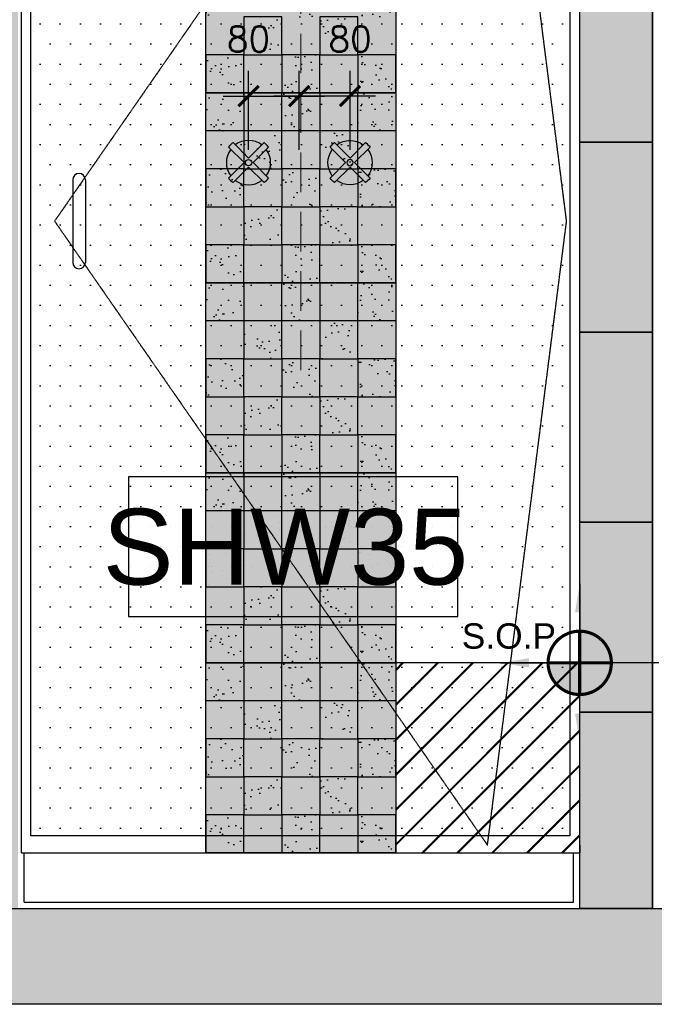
# Model space of a CAD drawing. Header units: millimetres. Extents: x -115474967 to 444143, y -74377 to 241828222.
# Tile 146 of 256: x -115458 to -114455, y 239096 to 240651. Entities that reach past the tile are written whole.
import ezdxf
from ezdxf.enums import TextEntityAlignment as Align

# ---------------------------------------------------------------- set-up
doc = ezdxf.new("R2010")
doc.units = ezdxf.units.MM
doc.header["$MEASUREMENT"] = 0
doc.linetypes.add('$0$DASHED2', pattern=[0.375, 0.25, -0.125])
doc.linetypes.add('DASHED2', pattern=[0.375, 0.25, -0.125])
doc.layers.add('0-CONS-1', color=40, linetype='Continuous', plot=False)
for name, color, linetype in [('0-ELEV.1', 9, 'Continuous'), ('0-ELEV.25', 4, 'Continuous'), ('0-HACH', 9, 'Continuous'), ('00-2 Ceiling', 2, 'Continuous'), ('00-3 Elev 02', 1, 'Continuous'), ('04-6 H-Ceiling', 9, 'Continuous'), ('CEIL-SECT', 2, 'Continuous'), ('DIMS-20', 9, 'Continuous'), ('DOOR-TIMB', 7, 'Continuous'), ('FITT-SANT', 5, 'Continuous'), ('JOIN-SEC.25', 4, 'Continuous'), ('STRU-CONC', 3, 'Continuous'), ('TEXT-20', 2, 'Continuous'), ('TEXT-REFN', 5, 'Continuous'), ('TILE', 9, 'Continuous')]:
    doc.layers.add(name, color=color, linetype=linetype)
doc.layers.add('00-6 H-CS Ste Proposed', color=7, linetype='Continuous', true_color=0xf00000)
doc.layers.add('0_cons_01', color=40, linetype='Continuous', lineweight=0, plot=False)
doc.layers.add('New_B  _  FLOORS  _  Slabs.exist_Pen_No__101', color=7, linetype='Continuous', lineweight=13, true_color=0x747474)
doc.styles.add('ARIAL', font='arial.ttf')
doc.styles.add('DIMS', font='simplex.shx')
doc.styles.add('TEXT-20', font='arial.ttf', dxfattribs={"height": 40})
doc.styles.add('TEXT-50', font='arial.ttf', dxfattribs={"height": 100})
doc.dimstyles.new('DIM-20', dxfattribs={"dimscale": 4, "dimtxt": 10, "dimasz": 8, "dimexe": 10, "dimexo": 5, "dimgap": 4, "dimtad": 1, "dimdec": 0, "dimrnd": 5, "dimdsep": 46, "dimtxsty": 'DIMS', "dimblk": 'ARCHTICK', "dimcen": 25, "dimdle": 10, "dimclrd": 9, "dimclre": 9, "dimclrt": 4, "dimadec": 0, "dimazin": 0, "dimtfac": 1, "dimtdec": 0, "dimtmove": 2, "dimatfit": 2, "dimfxl": 1, "dimtolj": 1, "dimtzin": 0, "dimarcsym": 0})
doc.dimstyles.new('Plans 1_100 SCALE', dxfattribs={"dimtxt": 175, "dimasz": 90, "dimexe": 90, "dimexo": 100, "dimgap": 60, "dimtad": 1, "dimdec": 0, "dimrnd": 5, "dimtxsty": 'ARIAL', "dimblk": 'ARCHTICK', "dimcen": 20, "dimdle": 90, "dimclrt": 2, "dimadec": 0, "dimazin": 0, "dimtfac": 1, "dimtdec": 0, "dimtix": 1, "dimtmove": 2, "dimatfit": 3, "dimfxl": 400, "dimfxlon": 1, "dimarcsym": 0})

# ---------------------------------------------------------------- blocks, each defined once
blk = doc.blocks.new('B_FIXT REF-50')
blk.add_lwpolyline([(-217, 92), (217, 92), (217, -92), (-217, -92)], close=True)
at = {"style": 'TEXT-50'}
blk.add_attdef('F', text='', height=100, dxfattribs=at).set_placement((0, 0), align=Align.MIDDLE_CENTER)
blk = doc.blocks.new('A$C31131D18')
at = {"layer": 'FITT-SANT'}
for p, q in [((10.5, 66.6), (35, 42.1)), ((35, 42.1), (59.5, 66.6)), ((3.4, 59.5), (27.9, 35)), ((42.1, 35), (66.6, 59.5)), ((3.4, 10.5), (27.9, 35)), ((42.1, 35), (66.6, 10.5)), ((10.5, 3.4), (35, 27.9)), ((35, 27.9), (59.5, 3.4))]:
    blk.add_line(p, q, dxfattribs=at)
blk.add_circle((35, 35), 5, dxfattribs=at)
for radius, start, end in [(40, 127.8192, 142.1808), (35, 53.2132, 126.7868), (40, 37.8192, 52.1808), (35, 143.2132, 216.7868), (35, 323.2132, 36.7868), (40, 217.8192, 232.1808), (35, 233.2132, 306.7868), (40, 307.8192, 322.1808)]:
    blk.add_arc((35, 35), radius, start, end, dxfattribs=at)
blk = doc.blocks.new('_ArchTick')
at = {"color": 0, "linetype": 'ByBlock', "const_width": 0.15}
blk.add_lwpolyline([(-0.5, -0.5), (0.5, 0.5)], dxfattribs=at)
blk = doc.blocks.new('*D333')
at = {"layer": 'Defpoints', "color": 0, "transparency": 16777216}
for p in [(-115015.8, 240530.1), (-115096.1, 240425), (-115015.8, 240425, 1010)]:
    blk.add_point(p, dxfattribs=at)
at = {"layer": 'DIMS-20', "color": 9, "lineweight": -2, "transparency": 16777216}
for p, q in [((-115096.1, 240445), (-115096.1, 240570.1)), ((-115015.8, 240445), (-115015.8, 240570.1)), ((-115136.1, 240530.1), (-114975.8, 240530.1))]:
    blk.add_line(p, q, dxfattribs=at)
at = {"layer": 'DIMS-20', "color": 9, "lineweight": -2, "transparency": 16777216, "xscale": 32, "yscale": 32, "zscale": 32, "rotation": 180}
blk.add_blockref('_ArchTick', (-115096.1, 240530.1), dxfattribs=at)
at = {"layer": 'DIMS-20', "color": 9, "lineweight": -2, "transparency": 16777216, "xscale": 32, "yscale": 32, "zscale": 32}
blk.add_blockref('_ArchTick', (-115015.8, 240530.1), dxfattribs=at)
at = {"layer": 'DIMS-20', "color": 4, "transparency": 16777216, "insert": (-115096.1, 240620.1), "char_height": 40, "attachment_point": 5, "style": 'DIMS'}
blk.add_mtext('\\A1;80', dxfattribs=at)
blk = doc.blocks.new('*D334')
at = {"layer": 'Defpoints', "color": 0, "transparency": 16777216}
for p in [(-115015.8, 240530.1), (-115015.8, 240425, 1010), (-114935.6, 240425)]:
    blk.add_point(p, dxfattribs=at)
at = {"layer": 'DIMS-20', "color": 9, "lineweight": -2, "transparency": 16777216}
for p, q in [((-115015.8, 240445), (-115015.8, 240570.1)), ((-114935.6, 240445), (-114935.6, 240570.1)), ((-114895.6, 240530.1), (-115055.8, 240530.1))]:
    blk.add_line(p, q, dxfattribs=at)
at = {"layer": 'DIMS-20', "color": 9, "lineweight": -2, "transparency": 16777216, "xscale": 32, "yscale": 32, "zscale": 32, "rotation": 180}
blk.add_blockref('_ArchTick', (-115015.8, 240530.1), dxfattribs=at)
at = {"layer": 'DIMS-20', "color": 9, "lineweight": -2, "transparency": 16777216, "xscale": 32, "yscale": 32, "zscale": 32}
blk.add_blockref('_ArchTick', (-114935.6, 240530.1), dxfattribs=at)
at = {"layer": 'DIMS-20', "color": 4, "transparency": 16777216, "insert": (-114935.6, 240620.1), "char_height": 40, "attachment_point": 5, "style": 'DIMS'}
blk.add_mtext('\\A1;80', dxfattribs=at)
blk = doc.blocks.new('center')
at = {"layer": '00-6 H-CS Ste Proposed', "true_color": 0xf00000}
h = blk.add_hatch(color=1, dxfattribs=at)
h.paths.add_polyline_path([(-1091490.8, -28160.3, 0.414214), (-1091590.8, -28060.3), (-1091590.8, -28160.3)])
h.paths.add_polyline_path([(-1091690.8, -28160.3, 0.414214), (-1091590.8, -28260.3), (-1091590.8, -28160.3)])
at = {"layer": '0-CONS-1'}
blk.add_circle((-1091590.8, -28160.3), 100, dxfattribs=at)
at = {"layer": '04-6 H-Ceiling', "linetype": 'Continuous', "ltscale": 25, "const_width": 10}
blk.add_lwpolyline([(-1091590.8, -28060.3, 0.414214), (-1091690.8, -28160.3, 0.414214), (-1091590.8, -28260.3, 0.414214), (-1091490.8, -28160.3, 0.414214), (-1091590.8, -28060.3)], format="xyb", dxfattribs=at)
for points in [[(-1091590.8, -28060.3), (-1091590.8, -28260.3)], [(-1091690.8, -28160.3), (-1091490.8, -28160.3)]]:
    blk.add_lwpolyline(points, dxfattribs=at)
at = {"layer": '00-6 H-CS Ste Proposed', "color": 1, "true_color": 0xf00000}
for points in [[(-1091590.8, -27910.3), (-1091590.8, -28160.3)], [(-1091840.8, -28160.3), (-1091590.8, -28160.3)], [(-1091590.8, -28410.3), (-1091590.8, -28160.3)], [(-1091340.8, -28160.3), (-1091590.8, -28160.3)]]:
    blk.add_leader(points, dimstyle='Plans 1_100 SCALE', override={"dimasz": 90}, dxfattribs=at)

msp = doc.modelspace()

# ---------------------------------------------------------------- hatches: boundary and pattern name
at = {"layer": '0-ELEV.1', "true_color": 0xc7c8ca}
h = msp.add_hatch(dxfattribs=at)
h.set_pattern_fill('DOTS', color=9, scale=20, style=0)
h.set_pattern_definition([(0, (-380347.235, 206354.118), (15.875, 31.75), [0, -31.75])])
h.paths.add_polyline_path([(-115439.80997, 241303.04631), (-114587.64829, 241303.04785), (-114587.64829, 239362.04785), (-115439.80997, 239362.04631)])
at = {"layer": '0-HACH'}
h = msp.add_hatch(dxfattribs=at)
h.set_pattern_fill('AR-SAND', color=8, scale=0.8, style=0)
h.set_pattern_definition([(37.5, (-221200.11, 145432.552), (-1.280025, 39.153059), [0, -30.8864, 0, -34.544, 0, -33.02]), (7.5, (-221200.11, 145432.55), (35.961863, 57.346008), [0, -16.6624, 0, -27.8384, 0, -10.668]), (327.5, (-221225.105, 145432.552), (63.27939, 0.114975), [0, -10.16, 0, -36.576, 0, -47.752]), (317.5, (-221225.105, 145432.55), (61.084516, 17.834346), [0, -5.08, 0, -23.9776, 0, -27.432])])
h.paths.add_polyline_path([(-115163.34921, 240835.04631), (-115103.34921, 240835.04631), (-115103.34921, 240775.04631), (-115163.34921, 240775.04631)])
h.paths.add_polyline_path([(-115043.34921, 240835.04631), (-114983.34921, 240835.04631), (-114983.34921, 240775.04631), (-115043.34921, 240775.04631)])
h.paths.add_polyline_path([(-114923.34921, 240835.04631), (-114863.34921, 240835.04631), (-114863.34921, 240775.04631), (-114923.34921, 240775.04631)])
h.paths.add_polyline_path([(-114923.34921, 240775.04631), (-114983.34921, 240775.04631), (-114983.34921, 240715.04631), (-114923.34921, 240715.04631)])
h.paths.add_polyline_path([(-115043.34921, 240775.04631), (-115103.34921, 240775.04631), (-115103.34921, 240715.04631), (-115043.34921, 240715.04631)])
h.paths.add_polyline_path([(-114863.34921, 240715.04631), (-114923.34921, 240715.04631), (-114923.34921, 240655.04631), (-114863.34921, 240655.04631)])
h.paths.add_polyline_path([(-114983.34921, 240715.04631), (-115043.34921, 240715.04631), (-115043.34921, 240655.04631), (-114983.34921, 240655.04631)])
h.paths.add_polyline_path([(-115103.34921, 240715.04631), (-115163.34921, 240715.04631), (-115163.34921, 240655.04631), (-115103.34921, 240655.04631)])
h.paths.add_polyline_path([(-115043.34921, 240655.04631), (-115103.34921, 240655.04631), (-115103.34921, 240595.04631), (-115043.34921, 240595.04631)])
h.paths.add_polyline_path([(-114923.34921, 240655.04631), (-114983.34921, 240655.04631), (-114983.34921, 240595.04631), (-114923.34921, 240595.04631)])
h.paths.add_polyline_path([(-114863.34921, 240595.04631), (-114923.34921, 240595.04631), (-114923.34921, 240535.04631), (-114863.34921, 240535.04631)])
h.paths.add_polyline_path([(-114983.34921, 240595.04631), (-115043.34921, 240595.04631), (-115043.34921, 240535.04631), (-114983.34921, 240535.04631)])
h.paths.add_polyline_path([(-115103.34921, 240595.04631), (-115163.34921, 240595.04631), (-115163.34921, 240535.04631), (-115103.34921, 240535.04631)])
h = msp.add_hatch(dxfattribs=at)
h.set_pattern_fill('AR-SAND', color=8, scale=0.8, style=0)
h.set_pattern_definition([(37.5, (-221200.11, 145132.552), (-1.280025, 39.153059), [0, -30.8864, 0, -34.544, 0, -33.02]), (7.5, (-221200.11, 145132.55), (35.961863, 57.346008), [0, -16.6624, 0, -27.8384, 0, -10.668]), (327.5, (-221225.105, 145132.552), (63.27939, 0.114975), [0, -10.16, 0, -36.576, 0, -47.752]), (317.5, (-221225.105, 145132.55), (61.084516, 17.834346), [0, -5.08, 0, -23.9776, 0, -27.432])])
h.paths.add_polyline_path([(-115163.34921, 240535.04631), (-115103.34921, 240535.04631), (-115103.34921, 240475.04631), (-115163.34921, 240475.04631)])
h.paths.add_polyline_path([(-115043.34921, 240535.04631), (-114983.34921, 240535.04631), (-114983.34921, 240475.04631), (-115043.34921, 240475.04631)])
h.paths.add_polyline_path([(-114923.34921, 240535.04631), (-114863.34921, 240535.04631), (-114863.34921, 240475.04631), (-114923.34921, 240475.04631)])
h.paths.add_polyline_path([(-114923.34921, 240475.04631), (-114983.34921, 240475.04631), (-114983.34921, 240415.04631), (-114923.34921, 240415.04631)])
h.paths.add_polyline_path([(-115043.34921, 240475.04631), (-115103.34921, 240475.04631), (-115103.34921, 240415.04631), (-115043.34921, 240415.04631)])
h.paths.add_polyline_path([(-114863.34921, 240415.04631), (-114923.34921, 240415.04631), (-114923.34921, 240355.04631), (-114863.34921, 240355.04631)])
h.paths.add_polyline_path([(-114983.34921, 240415.04631), (-115043.34921, 240415.04631), (-115043.34921, 240355.04631), (-114983.34921, 240355.04631)])
h.paths.add_polyline_path([(-115103.34921, 240415.04631), (-115163.34921, 240415.04631), (-115163.34921, 240355.04631), (-115103.34921, 240355.04631)])
h.paths.add_polyline_path([(-115043.34921, 240355.04631), (-115103.34921, 240355.04631), (-115103.34921, 240295.04631), (-115043.34921, 240295.04631)])
h.paths.add_polyline_path([(-114923.34921, 240355.04631), (-114983.34921, 240355.04631), (-114983.34921, 240295.04631), (-114923.34921, 240295.04631)])
h.paths.add_polyline_path([(-114863.34921, 240295.04631), (-114923.34921, 240295.04631), (-114923.34921, 240235.04631), (-114863.34921, 240235.04631)])
h.paths.add_polyline_path([(-114983.34921, 240295.04631), (-115043.34921, 240295.04631), (-115043.34921, 240235.04631), (-114983.34921, 240235.04631)])
h.paths.add_polyline_path([(-115103.34921, 240295.04631), (-115163.34921, 240295.04631), (-115163.34921, 240235.04631), (-115103.34921, 240235.04631)])
h = msp.add_hatch(dxfattribs=at)
h.set_pattern_fill('AR-SAND', color=8, scale=0.8, style=0)
h.set_pattern_definition([(37.5, (-221200.11, 144832.552), (-1.280025, 39.153059), [0, -30.8864, 0, -34.544, 0, -33.02]), (7.5, (-221200.11, 144832.55), (35.961863, 57.346008), [0, -16.6624, 0, -27.8384, 0, -10.668]), (327.5, (-221225.105, 144832.552), (63.27939, 0.114975), [0, -10.16, 0, -36.576, 0, -47.752]), (317.5, (-221225.105, 144832.55), (61.084516, 17.834346), [0, -5.08, 0, -23.9776, 0, -27.432])])
h.paths.add_polyline_path([(-115163.34921, 240235.04631), (-115103.34921, 240235.04631), (-115103.34921, 240175.04631), (-115163.34921, 240175.04631)])
h.paths.add_polyline_path([(-115043.34921, 240235.04631), (-114983.34921, 240235.04631), (-114983.34921, 240175.04631), (-115043.34921, 240175.04631)])
h.paths.add_polyline_path([(-114923.34921, 240235.04631), (-114863.34921, 240235.04631), (-114863.34921, 240175.04631), (-114923.34921, 240175.04631)])
h.paths.add_polyline_path([(-114923.34921, 240175.04631), (-114983.34921, 240175.04631), (-114983.34921, 240115.04631), (-114923.34921, 240115.04631)])
h.paths.add_polyline_path([(-115043.34921, 240175.04631), (-115103.34921, 240175.04631), (-115103.34921, 240115.04631), (-115043.34921, 240115.04631)])
h.paths.add_polyline_path([(-114863.34921, 240115.04631), (-114923.34921, 240115.04631), (-114923.34921, 240055.04631), (-114863.34921, 240055.04631)])
h.paths.add_polyline_path([(-114983.34921, 240115.04631), (-115043.34921, 240115.04631), (-115043.34921, 240055.04631), (-114983.34921, 240055.04631)])
h.paths.add_polyline_path([(-115103.34921, 240115.04631), (-115163.34921, 240115.04631), (-115163.34921, 240055.04631), (-115103.34921, 240055.04631)])
h.paths.add_polyline_path([(-115043.34921, 240055.04631), (-115103.34921, 240055.04631), (-115103.34921, 239995.04631), (-115043.34921, 239995.04631)])
h.paths.add_polyline_path([(-114923.34921, 240055.04631), (-114983.34921, 240055.04631), (-114983.34921, 239995.04631), (-114923.34921, 239995.04631)])
h.paths.add_polyline_path([(-114863.34921, 239995.04631), (-114923.34921, 239995.04631), (-114923.34921, 239935.04631), (-114863.34921, 239935.04631)])
h.paths.add_polyline_path([(-114983.34921, 239995.04631), (-115043.34921, 239995.04631), (-115043.34921, 239935.04631), (-114983.34921, 239935.04631)])
h.paths.add_polyline_path([(-115103.34921, 239995.04631), (-115163.34921, 239995.04631), (-115163.34921, 239935.04631), (-115103.34921, 239935.04631)])
h = msp.add_hatch(dxfattribs=at)
h.set_pattern_fill('AR-SAND', color=8, scale=0.8, style=0)
h.set_pattern_definition([(37.5, (-221200.11, 144532.552), (-1.280025, 39.153059), [0, -30.8864, 0, -34.544, 0, -33.02]), (7.5, (-221200.11, 144532.55), (35.961863, 57.346008), [0, -16.6624, 0, -27.8384, 0, -10.668]), (327.5, (-221225.105, 144532.552), (63.27939, 0.114975), [0, -10.16, 0, -36.576, 0, -47.752]), (317.5, (-221225.105, 144532.55), (61.084516, 17.834346), [0, -5.08, 0, -23.9776, 0, -27.432])])
h.paths.add_polyline_path([(-115163.34921, 239935.04631), (-115103.34921, 239935.04631), (-115103.34921, 239875.04631), (-115163.34921, 239875.04631)])
h.paths.add_polyline_path([(-115043.34921, 239935.04631), (-114983.34921, 239935.04631), (-114983.34921, 239875.04631), (-115043.34921, 239875.04631)])
h.paths.add_polyline_path([(-114923.34921, 239935.04631), (-114863.34921, 239935.04631), (-114863.34921, 239875.04631), (-114923.34921, 239875.04631)])
h.paths.add_polyline_path([(-114923.34921, 239875.04631), (-114983.34921, 239875.04631), (-114983.34921, 239815.04631), (-114923.34921, 239815.04631)])
h.paths.add_polyline_path([(-115043.34921, 239875.04631), (-115103.34921, 239875.04631), (-115103.34921, 239815.04631), (-115043.34921, 239815.04631)])
h.paths.add_polyline_path([(-114863.34921, 239815.04631), (-114923.34921, 239815.04631), (-114923.34921, 239755.04631), (-114863.34921, 239755.04631)])
h.paths.add_polyline_path([(-114983.34921, 239815.04631), (-115043.34921, 239815.04631), (-115043.34921, 239755.04631), (-114983.34921, 239755.04631)])
h.paths.add_polyline_path([(-115103.34921, 239815.04631), (-115163.34921, 239815.04631), (-115163.34921, 239755.04631), (-115103.34921, 239755.04631)])
h.paths.add_polyline_path([(-115043.34921, 239755.04631), (-115103.34921, 239755.04631), (-115103.34921, 239695.04631), (-115043.34921, 239695.04631)])
h.paths.add_polyline_path([(-114923.34921, 239755.04631), (-114983.34921, 239755.04631), (-114983.34921, 239695.04631), (-114923.34921, 239695.04631)])
h.paths.add_polyline_path([(-114863.34921, 239695.04631), (-114923.34921, 239695.04631), (-114923.34921, 239635.04631), (-114863.34921, 239635.04631)])
h.paths.add_polyline_path([(-114983.34921, 239695.04631), (-115043.34921, 239695.04631), (-115043.34921, 239635.04631), (-114983.34921, 239635.04631)])
h.paths.add_polyline_path([(-115103.34921, 239695.04631), (-115163.34921, 239695.04631), (-115163.34921, 239635.04631), (-115103.34921, 239635.04631)])
h = msp.add_hatch(dxfattribs=at)
h.set_pattern_fill('AR-SAND', color=8, scale=0.8, style=0)
h.set_pattern_definition([(37.5, (-221200.11, 144232.552), (-1.280025, 39.153059), [0, -30.8864, 0, -34.544, 0, -33.02]), (7.5, (-221200.11, 144232.55), (35.961863, 57.346008), [0, -16.6624, 0, -27.8384, 0, -10.668]), (327.5, (-221225.105, 144232.552), (63.27939, 0.114975), [0, -10.16, 0, -36.576, 0, -47.752]), (317.5, (-221225.105, 144232.55), (61.084516, 17.834346), [0, -5.08, 0, -23.9776, 0, -27.432])])
h.paths.add_polyline_path([(-115163.34921, 239635.04631), (-115103.34921, 239635.04631), (-115103.34921, 239575.04631), (-115163.34921, 239575.04631)])
h.paths.add_polyline_path([(-115043.34921, 239635.04631), (-114983.34921, 239635.04631), (-114983.34921, 239575.04631), (-115043.34921, 239575.04631)])
h.paths.add_polyline_path([(-114923.34921, 239635.04631), (-114863.34921, 239635.04631), (-114863.34921, 239575.04631), (-114923.34921, 239575.04631)])
h.paths.add_polyline_path([(-114923.34921, 239575.04631), (-114983.34921, 239575.04631), (-114983.34921, 239515.04631), (-114923.34921, 239515.04631)])
h.paths.add_polyline_path([(-115043.34921, 239575.04631), (-115103.34921, 239575.04631), (-115103.34921, 239515.04631), (-115043.34921, 239515.04631)])
h.paths.add_polyline_path([(-114863.34921, 239515.04631), (-114923.34921, 239515.04631), (-114923.34921, 239455.04631), (-114863.34921, 239455.04631)])
h.paths.add_polyline_path([(-114983.34921, 239515.04631), (-115043.34921, 239515.04631), (-115043.34921, 239455.04631), (-114983.34921, 239455.04631)])
h.paths.add_polyline_path([(-115103.34921, 239515.04631), (-115163.34921, 239515.04631), (-115163.34921, 239455.04631), (-115103.34921, 239455.04631)])
h.paths.add_polyline_path([(-115043.34921, 239455.04631), (-115103.34921, 239455.04631), (-115103.34921, 239395.04631), (-115043.34921, 239395.04631)])
h.paths.add_polyline_path([(-114923.34921, 239455.04631), (-114983.34921, 239455.04631), (-114983.34921, 239395.04631), (-114923.34921, 239395.04631)])
h.paths.add_polyline_path([(-114863.34921, 239395.04631), (-114923.34921, 239395.04631), (-114923.34921, 239335.04631), (-114863.34921, 239335.04631)])
h.paths.add_polyline_path([(-114983.34921, 239395.04631), (-115043.34921, 239395.04631), (-115043.34921, 239335.04631), (-114983.34921, 239335.04631)])
h.paths.add_polyline_path([(-115103.34921, 239395.04631), (-115163.34921, 239395.04631), (-115163.34921, 239335.04631), (-115103.34921, 239335.04631)])
h = msp.add_hatch(dxfattribs=at)
h.set_pattern_fill('AR-CONC', color=8, scale=0.8, style=0)
h.set_pattern_definition([(50, (-379355, 206443.12), (145.747735, -12.75127), [15.24, -167.64]), (355, (-379355, 206443.12), (-28.19474, 152.84548), [12.192, -134.11247]), (100.451445, (-379342.85, 206442.06), (117.553, 140.0942), [12.95201, -142.472196]), (46.1842, (-379355, 206483.76), (216.86323, -33.63386), [22.86, -251.46]), (96.63556, (-379336.92, 206480.96), (189.9233, 197.9409), [19.42802, -213.70849]), (351.18415, (-379355, 206483.76), (189.9233, 197.9409), [18.28797, -201.16779]), (21, (-379334.68, 206473.6), (121.291513, -81.81216), [15.24, -167.64]), (326, (-379334.68, 206473.6), (49.44162, 147.35037), [12.192, -134.112]), (71.451445, (-379324.57, 206466.78), (170.733135, 65.538215), [12.95201, -142.47195]), (37.5, (-379354.996, 206443.12), (2.470883, 67.644031), [0, -132.4864, 0, -136.144, 0, -134.62]), (7.5, (-379354.996, 206443.12), (53.45573, 80.14446), [0, -77.6224, 0, -129.4384, 0, -51.308]), (327.5, (-379400.31, 206443.12), (108.472476, -4.582995), [0, -50.8, 0, -158.496, 0, -210.312]), (317.5, (-379420.63, 206443.12), (118.503345, 20.341193), [0, -66.04, 0, -105.2576, 0, -149.352])])
h.paths.add_polyline_path([(-113329.45401, 239095.86066), (-110042.12195, 239098.00382), (-110086.28474, 239119.48154), (-109994.44232, 239167.24707), (-110042.0996, 239188.06776), (-110042.10301, 239247.23539), (-117023.7214, 239247.04631), (-117023.71808, 239189.24062), (-116976.0608, 239168.41993), (-117067.90321, 239120.6544), (-117023.74042, 239099.17668), (-117023.7412, 239095.86066)])
at = {"layer": 'New_B  _  FLOORS  _  Slabs.exist_Pen_No__101', "linetype": 'Continuous', "lineweight": 0, "true_color": 0xf0ed2d, "transparency": 33554559}
h = msp.add_hatch(color=2, dxfattribs=at)
h.dxf.hatch_style = 1
h.set_gradient(color1=(137, 45, 139), color2=(225, 188, 217), name='CYLINDER')
h.paths.add_polyline_path([(-115163.34921, 242035.04631), (-114863.34921, 242035.04631), (-114863.34921, 239335.04631), (-115163.34921, 239335.04631)])
h = msp.add_hatch(color=2, dxfattribs=at)
h.dxf.hatch_style = 1
h.paths.add_polyline_path([(-116519.63844, 241960.42116), (-116519.63844, 241360.04631), (-116195.8076, 241360.04631), (-116195.8076, 241960.42116), (-115895.8076, 241960.42116), (-115895.8076, 241360.04631), (-115575.5583, 241360.04631), (-115575.5583, 239247.04631), (-115460.5583, 239247.04631), (-115460.5583, 241360.04631), (-115163.34921, 241360.04631), (-115163.34921, 241960.42116), (-114863.34921, 241960.42116), (-114863.34921, 241360.04631), (-114572.63857, 241360.04631), (-114572.63857, 239247.04631), (-114457.63857, 239247.04631), (-114457.63857, 241360.04631), (-114160.01588, 241360.04631), (-114160.01588, 241960.42116), (-113860.01588, 241960.42116), (-113860.01588, 241360.04631), (-113569.71884, 241360.04631), (-113569.30524, 239247.04631), (-113454.30524, 239247.04631), (-113454.30524, 241360.04631), (-113156.68254, 241360.04631), (-113156.68254, 241960.42116), (-112856.68254, 241960.42116), (-112856.68254, 241360.04631), (-112566.38551, 241360.04631), (-112566.38551, 239247.04631), (-112450.97191, 239247.04631), (-112450.97191, 241360.04631), (-112153.34921, 241360.04631), (-112153.34921, 241960.42116), (-111853.34921, 241960.42116), (-111853.34921, 241360.04631), (-111563.05218, 241360.04631), (-111562.63857, 239247.04631), (-111447.63857, 239247.04631), (-111447.63857, 241360.04631), (-111122.05454, 241360.04631), (-111122.05454, 241960.42822), (-110822.05454, 241960.43752), (-110822.05454, 241360.04631), (-110501.80524, 241360.04631), (-110501.80524, 241960.45677)])
at = {"layer": 'New_B  _  FLOORS  _  Slabs.exist_Pen_No__101', "linetype": 'Continuous', "lineweight": 0, "true_color": 0x4b9560}
h = msp.add_hatch(dxfattribs=at)
h.set_pattern_fill('JIS_LC_8', color=105, scale=5, angle=360)
h.set_pattern_definition([(45, (-389873.602, 206521.346), (-27.5771645, 27.5771645), []), (45, (-389871.602, 206521.346), (-27.5771645, 27.5771645), [])])
h.paths.add_polyline_path([(-114572.63857, 239635.04631), (-114863.34921, 239635.04631), (-114863.34921, 239335.04631), (-114572.63857, 239335.04631)])

# ---------------------------------------------------------------- linework, layer by layer
at = {"layer": '0-ELEV.25'}
for p, q in [((-114572.63857, 239562.47735), (-114572.63857, 241975.47735)), ((-114457.63857, 239247.04631), (-114457.63857, 241660.04631)), ((-115450.5583, 239335.04631), (-114582.63857, 239335.04631)), ((-115450.5583, 239257.04631), (-115450.5583, 239335.04631)), ((-114582.63857, 239257.04631), (-114582.63857, 239335.04631)), ((-115450.5583, 239257.04631), (-114582.63857, 239257.04631))]:
    msp.add_line(p, q, dxfattribs=at)
at = {"layer": '00-3 Elev 02'}
for points in [[(-115163.34921, 240835.04631), (-114863.34921, 240835.04631), (-114863.34921, 240535.04631), (-115163.34921, 240535.04631)], [(-115043.34921, 240655.04631), (-115103.34921, 240655.04631), (-115103.34921, 240595.04631), (-115043.34921, 240595.04631)], [(-114923.34921, 240655.04631), (-114983.34921, 240655.04631), (-114983.34921, 240595.04631), (-114923.34921, 240595.04631)], [(-115103.34921, 240595.04631), (-115163.34921, 240595.04631), (-115163.34921, 240535.04631), (-115103.34921, 240535.04631)], [(-114983.34921, 240595.04631), (-115043.34921, 240595.04631), (-115043.34921, 240535.04631), (-114983.34921, 240535.04631)], [(-114863.34921, 240595.04631), (-114923.34921, 240595.04631), (-114923.34921, 240535.04631), (-114863.34921, 240535.04631)], [(-115163.34921, 240535.04631), (-114863.34921, 240535.04631), (-114863.34921, 240235.04631), (-115163.34921, 240235.04631)], [(-115163.34921, 240535.04631), (-115103.34921, 240535.04631), (-115103.34921, 240475.04631), (-115163.34921, 240475.04631)], [(-115043.34921, 240535.04631), (-114983.34921, 240535.04631), (-114983.34921, 240475.04631), (-115043.34921, 240475.04631)], [(-114923.34921, 240535.04631), (-114863.34921, 240535.04631), (-114863.34921, 240475.04631), (-114923.34921, 240475.04631)], [(-115043.34921, 240475.04631), (-115103.34921, 240475.04631), (-115103.34921, 240415.04631), (-115043.34921, 240415.04631)], [(-114923.34921, 240475.04631), (-114983.34921, 240475.04631), (-114983.34921, 240415.04631), (-114923.34921, 240415.04631)], [(-115103.34921, 240415.04631), (-115163.34921, 240415.04631), (-115163.34921, 240355.04631), (-115103.34921, 240355.04631)], [(-114983.34921, 240415.04631), (-115043.34921, 240415.04631), (-115043.34921, 240355.04631), (-114983.34921, 240355.04631)], [(-114863.34921, 240415.04631), (-114923.34921, 240415.04631), (-114923.34921, 240355.04631), (-114863.34921, 240355.04631)], [(-115043.34921, 240355.04631), (-115103.34921, 240355.04631), (-115103.34921, 240295.04631), (-115043.34921, 240295.04631)], [(-114923.34921, 240355.04631), (-114983.34921, 240355.04631), (-114983.34921, 240295.04631), (-114923.34921, 240295.04631)], [(-115103.34921, 240295.04631), (-115163.34921, 240295.04631), (-115163.34921, 240235.04631), (-115103.34921, 240235.04631)], [(-114983.34921, 240295.04631), (-115043.34921, 240295.04631), (-115043.34921, 240235.04631), (-114983.34921, 240235.04631)], [(-114863.34921, 240295.04631), (-114923.34921, 240295.04631), (-114923.34921, 240235.04631), (-114863.34921, 240235.04631)], [(-115163.34921, 240235.04631), (-114863.34921, 240235.04631), (-114863.34921, 239935.04631), (-115163.34921, 239935.04631)], [(-115163.34921, 240235.04631), (-115103.34921, 240235.04631), (-115103.34921, 240175.04631), (-115163.34921, 240175.04631)], [(-115043.34921, 240235.04631), (-114983.34921, 240235.04631), (-114983.34921, 240175.04631), (-115043.34921, 240175.04631)], [(-114923.34921, 240235.04631), (-114863.34921, 240235.04631), (-114863.34921, 240175.04631), (-114923.34921, 240175.04631)], [(-115043.34921, 240175.04631), (-115103.34921, 240175.04631), (-115103.34921, 240115.04631), (-115043.34921, 240115.04631)], [(-114923.34921, 240175.04631), (-114983.34921, 240175.04631), (-114983.34921, 240115.04631), (-114923.34921, 240115.04631)], [(-115103.34921, 240115.04631), (-115163.34921, 240115.04631), (-115163.34921, 240055.04631), (-115103.34921, 240055.04631)], [(-114983.34921, 240115.04631), (-115043.34921, 240115.04631), (-115043.34921, 240055.04631), (-114983.34921, 240055.04631)], [(-114863.34921, 240115.04631), (-114923.34921, 240115.04631), (-114923.34921, 240055.04631), (-114863.34921, 240055.04631)], [(-115043.34921, 240055.04631), (-115103.34921, 240055.04631), (-115103.34921, 239995.04631), (-115043.34921, 239995.04631)], [(-114923.34921, 240055.04631), (-114983.34921, 240055.04631), (-114983.34921, 239995.04631), (-114923.34921, 239995.04631)], [(-115103.34921, 239995.04631), (-115163.34921, 239995.04631), (-115163.34921, 239935.04631), (-115103.34921, 239935.04631)], [(-114983.34921, 239995.04631), (-115043.34921, 239995.04631), (-115043.34921, 239935.04631), (-114983.34921, 239935.04631)], [(-114863.34921, 239995.04631), (-114923.34921, 239995.04631), (-114923.34921, 239935.04631), (-114863.34921, 239935.04631)], [(-115163.34921, 239935.04631), (-114863.34921, 239935.04631), (-114863.34921, 239635.04631), (-115163.34921, 239635.04631)], [(-115163.34921, 239935.04631), (-115103.34921, 239935.04631), (-115103.34921, 239875.04631), (-115163.34921, 239875.04631)], [(-115043.34921, 239935.04631), (-114983.34921, 239935.04631), (-114983.34921, 239875.04631), (-115043.34921, 239875.04631)], [(-114923.34921, 239935.04631), (-114863.34921, 239935.04631), (-114863.34921, 239875.04631), (-114923.34921, 239875.04631)], [(-115043.34921, 239875.04631), (-115103.34921, 239875.04631), (-115103.34921, 239815.04631), (-115043.34921, 239815.04631)], [(-114923.34921, 239875.04631), (-114983.34921, 239875.04631), (-114983.34921, 239815.04631), (-114923.34921, 239815.04631)], [(-115103.34921, 239815.04631), (-115163.34921, 239815.04631), (-115163.34921, 239755.04631), (-115103.34921, 239755.04631)], [(-114983.34921, 239815.04631), (-115043.34921, 239815.04631), (-115043.34921, 239755.04631), (-114983.34921, 239755.04631)], [(-114863.34921, 239815.04631), (-114923.34921, 239815.04631), (-114923.34921, 239755.04631), (-114863.34921, 239755.04631)], [(-115043.34921, 239755.04631), (-115103.34921, 239755.04631), (-115103.34921, 239695.04631), (-115043.34921, 239695.04631)], [(-114923.34921, 239755.04631), (-114983.34921, 239755.04631), (-114983.34921, 239695.04631), (-114923.34921, 239695.04631)], [(-115103.34921, 239695.04631), (-115163.34921, 239695.04631), (-115163.34921, 239635.04631), (-115103.34921, 239635.04631)], [(-114983.34921, 239695.04631), (-115043.34921, 239695.04631), (-115043.34921, 239635.04631), (-114983.34921, 239635.04631)], [(-114863.34921, 239695.04631), (-114923.34921, 239695.04631), (-114923.34921, 239635.04631), (-114863.34921, 239635.04631)], [(-115163.34921, 239635.04631), (-114863.34921, 239635.04631), (-114863.34921, 239335.04631), (-115163.34921, 239335.04631)], [(-115163.34921, 239635.04631), (-115103.34921, 239635.04631), (-115103.34921, 239575.04631), (-115163.34921, 239575.04631)], [(-115043.34921, 239635.04631), (-114983.34921, 239635.04631), (-114983.34921, 239575.04631), (-115043.34921, 239575.04631)], [(-114923.34921, 239635.04631), (-114863.34921, 239635.04631), (-114863.34921, 239575.04631), (-114923.34921, 239575.04631)], [(-114572.63857, 239635.04631), (-114863.34921, 239635.04631), (-114863.34921, 239335.04631), (-114572.63857, 239335.04631), (-114572.63857, 239635.04631)], [(-115043.34921, 239575.04631), (-115103.34921, 239575.04631), (-115103.34921, 239515.04631), (-115043.34921, 239515.04631)], [(-114923.34921, 239575.04631), (-114983.34921, 239575.04631), (-114983.34921, 239515.04631), (-114923.34921, 239515.04631)], [(-115103.34921, 239515.04631), (-115163.34921, 239515.04631), (-115163.34921, 239455.04631), (-115103.34921, 239455.04631)], [(-114983.34921, 239515.04631), (-115043.34921, 239515.04631), (-115043.34921, 239455.04631), (-114983.34921, 239455.04631)], [(-114863.34921, 239515.04631), (-114923.34921, 239515.04631), (-114923.34921, 239455.04631), (-114863.34921, 239455.04631)], [(-115043.34921, 239455.04631), (-115103.34921, 239455.04631), (-115103.34921, 239395.04631), (-115043.34921, 239395.04631)], [(-114923.34921, 239455.04631), (-114983.34921, 239455.04631), (-114983.34921, 239395.04631), (-114923.34921, 239395.04631)], [(-115103.34921, 239395.04631), (-115163.34921, 239395.04631), (-115163.34921, 239335.04631), (-115103.34921, 239335.04631)], [(-114983.34921, 239395.04631), (-115043.34921, 239395.04631), (-115043.34921, 239335.04631), (-114983.34921, 239335.04631)], [(-114863.34921, 239395.04631), (-114923.34921, 239395.04631), (-114923.34921, 239335.04631), (-114863.34921, 239335.04631)]]:
    msp.add_lwpolyline(points, close=True, dxfattribs=at)
at = {"layer": '0_cons_01'}
for p in [(-115076.39555, 240535.04631, -1061.70106), (-115016.39555, 240535.04631, -1061.70106), (-114956.39555, 240535.04631, -1061.70106), (-114896.39555, 240535.04631, -1061.70106), (-115136.39555, 240475.04631, -1061.70106)]:
    msp.add_point(p, dxfattribs=at)
at = {"layer": 'CEIL-SECT', "color": 7, "linetype": '$0$DASHED2', "lineweight": 0, "ltscale": 250}
msp.add_line((-115013.34921, 240097.23284), (-115013.34921, 242127.23287), dxfattribs=at)
at = {"layer": 'DOOR-TIMB', "color": 9, "linetype": 'DASHED2', "elevation": -4.85413}
msp.add_lwpolyline([(-114718.41647, 241318.04631), (-115402.56974, 240332.54631), (-114718.39692, 239347.04631), (-114593.41632, 240332.54631), (-114718.41647, 241318.04631)], dxfattribs=at)
at = {"layer": 'JOIN-SEC.25', "linetype": 'Continuous'}
for p, q in [((-115373.89564, 240397.80593, 5.65207), (-115373.89564, 240267.2867, 5.65207)), ((-115353.89564, 240397.80593, 5.65207), (-115353.89564, 240267.2867, 5.65207))]:
    msp.add_line(p, q, dxfattribs=at)
for centre, start, end in [((-115363.89564, 240397.80593, 5.65207), 0, 180), ((-115363.89564, 240267.2867, 5.65207), 180, 0)]:
    msp.add_arc(centre, 10, start, end, dxfattribs=at)
at = {"layer": 'STRU-CONC', "color": 3}
for p, q in [((-117023.7214, 239247.04631), (-110042.103, 239247.04631)), ((-110042.12239, 239095.86066), (-117023.7412, 239095.86066))]:
    msp.add_line(p, q, dxfattribs=at)
at = {"layer": 'TILE', "color": 8}
for p, q in [((-115454.80997, 239335.04631), (-115454.80997, 241318.04631)), ((-115439.80997, 239362.04631), (-115439.80997, 241303.04631)), ((-114587.63872, 239362.04631), (-114587.65786, 241303.04631)), ((-114587.63872, 239362.04631), (-115439.80997, 239362.04631)), ((-115454.80997, 239335.04631), (-115450.5583, 239335.04631)), ((-114572.63857, 239347.04631), (-114572.63857, 239335.04631))]:
    msp.add_line(p, q, dxfattribs=at)
for points in [[(-114457.63857, 240457.04631), (-114572.63857, 240457.04631), (-114572.63857, 240757.04631), (-114457.63857, 240757.04631)], [(-114457.63857, 240157.04631), (-114572.63857, 240157.04631), (-114572.63857, 240457.04631), (-114457.63857, 240457.04631)], [(-114457.63857, 239857.04631), (-114572.63857, 239857.04631), (-114572.63857, 240157.04631), (-114457.63857, 240157.04631)], [(-114457.63857, 239557.04631), (-114572.63857, 239557.04631), (-114572.63857, 239857.04631), (-114457.63857, 239857.04631)], [(-114457.63857, 239247.04631), (-114572.63857, 239247.04631), (-114572.63857, 239557.04631), (-114457.63857, 239557.04631)]]:
    msp.add_lwpolyline(points, close=True, dxfattribs=at)

# ---------------------------------------------------------------- block references
at = {"layer": '00-2 Ceiling', "color": 1, "xscale": 0.5, "yscale": 0.5, "zscale": 0.5}
msp.add_blockref('center', (431222.75847, 253715.19481), dxfattribs=at)
at = {"layer": 'FITT-SANT'}
msp.add_blockref('A$C31131D18', (-115131.05191, 240389.98893), dxfattribs=at)
at = {"layer": 'FITT-SANT', "xscale": -1}
msp.add_blockref('A$C31131D18', (-114900.57216, 240389.98893), dxfattribs=at)
at = {"layer": 'TEXT-REFN'}
ref = msp.add_blockref('B_FIXT REF-50', (-115025.46748, 239818.48509), dxfattribs=dict(at, xscale=-1.200000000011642, yscale=1.199999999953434, zscale=1.2))
ref.add_attrib('F', 'SHW35', dxfattribs={"layer": '0', "height": 120, "style": 'TEXT-50'}).set_placement((-115037.74579, 239818.48509), align=Align.MIDDLE_CENTER)

# ---------------------------------------------------------------- texts
at = {"layer": 'TEXT-20', "color": 7, "linetype": 'Continuous', "insert": (-114759.1088, 239697.46632, 4978.08681), "char_height": 40, "width": 224.2518076, "attachment_point": 1, "style": 'TEXT-20'}
msp.add_mtext('S.O.P', dxfattribs=at)

# ---------------------------------------------------------------- dimensions: what is measured, and where the dimension line sits
at = {"layer": 'DIMS-20'}
dim = msp.add_linear_dim(base=(-115015.80854, 240530.07168), p1=(-115096.05203, 240424.98879), p2=(-115015.80854, 240425.03745, 1009.99979), dimstyle='DIM-20', override={"dimgap": 2}, dxfattribs=at)
dim.commit()
dim.dimension.update_dxf_attribs({"geometry": '*D333', "text_midpoint": (-115096.05203, 240620.07168), "dimtype": 160})
dim = msp.add_linear_dim(base=(-115015.81552, 240530.07168), p1=(-114935.57203, 240424.98879), p2=(-115015.81552, 240425.03745, 1009.99979), angle=180, dimstyle='DIM-20', override={"dimgap": 2}, dxfattribs=at)
dim.commit()
dim.dimension.update_dxf_attribs({"geometry": '*D334', "text_midpoint": (-114935.57203, 240620.07168), "dimtype": 160})

doc.saveas('drawing.dxf')
